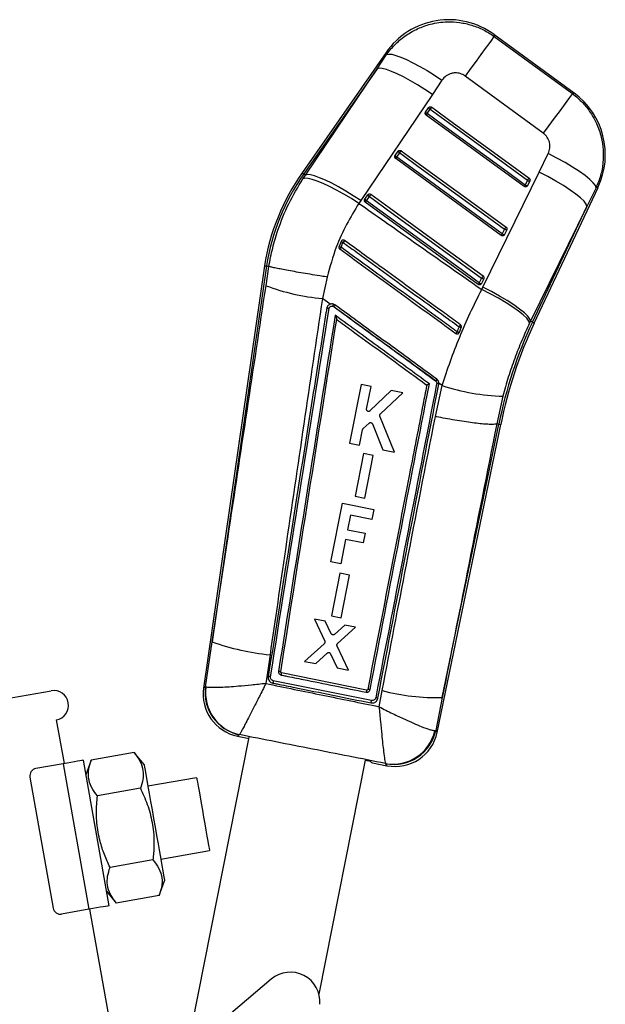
# Model space of a CAD drawing. Extents: x 28 to 404, y 20 to 283.
# Tile 6 of 14: x 198 to 230, y 48 to 102. Entities that reach past the tile are written whole.
import ezdxf

# ---------------------------------------------------------------- set-up
doc = ezdxf.new("R2010")
doc.units = 0
doc.layers.get('0').update_dxf_attribs({"linetype": 'CONTINUOUS'})
doc.styles.add('SLDTEXTSTYLE0', font='TXT', dxfattribs={"width": 0.75})
doc.dimstyles.new('SLDDIMSTYLE5', dxfattribs={"dimtxt": 3.5, "dimasz": 3.302, "dimexe": 0, "dimexo": 0.0625, "dimgap": 0.875, "dimtad": 1, "dimdec": 4, "dimlfac": 2.5, "dimzin": 12, "dimtxsty": 'SLDTEXTSTYLE0', "dimsah": 1, "dimcen": 0.09, "dimazin": 3, "dimtfac": 1, "dimtofl": 0, "dimtmove": 0, "dimatfit": 3, "dimtolj": 1, "dimtzin": 12})

# ---------------------------------------------------------------- blocks, each defined once
blk = doc.blocks.new('_D_10')
at = {"color": 179, "linetype": 'CONTINUOUS'}
blk.add_line((183.073, 19.548), (169.861, 19.548), dxfattribs=at)
blk.add_arc((198.998, 19.548), 28.137, 100, 180, dxfattribs=at)
for points in [[(194.113, 47.258), (190.782, 46.99), (191.017, 46.001)], [(170.861, 19.548), (171.561, 22.815), (170.547, 22.874)]]:
    blk.add_solid(points, dxfattribs=at)
at = {"color": 179, "linetype": 'CONTINUOUS', "insert": (169.526, 34.439, 0.04), "char_height": 3.5, "attachment_point": 1, "rotation": 54.5901, "style": 'SLDTEXTSTYLE0'}
blk.add_mtext('80°', dxfattribs=at)

msp = doc.modelspace()

# ---------------------------------------------------------------- linework, layer by layer
at = {"color": 7, "linetype": 'CONTINUOUS'}
for p, q in [((228.155132, 97.743251), (223.823248, 100.914194)), ((217.981914, 99.943586), (213.43299, 93.429514)), ((217.494891, 99.05674), (218.011473, 99.824323)), ((217.494891, 99.05674), (213.52191, 93.367417)), ((213.612257, 93.304326), (217.494891, 99.05674)), ((226.494269, 95.568474), (222.261102, 98.665984)), ((221.007775, 98.43935), (220.489634, 97.672953)), ((220.489634, 97.672953), (216.606654, 91.921111)), ((220.116253, 96.711471), (220.120726, 96.718379)), ((220.120726, 96.718379), (220.282741, 96.950378)), ((220.207916, 96.631284), (220.149057, 96.550395)), ((225.45826, 92.685797), (220.149057, 96.550395)), ((220.207916, 96.631284), (220.369927, 96.86329)), ((218.470155, 94.354244), (218.474658, 94.3612)), ((218.474658, 94.3612), (218.636671, 94.593205)), ((218.561853, 94.2741), (218.723865, 94.506105)), ((226.26804, 93.459328), (226.761298, 94.467511)), ((224.211909, 90.037664), (218.502986, 94.193222)), ((213.478847, 93.104197), (213.612257, 93.304326)), ((213.52191, 93.367417), (213.612257, 93.304326)), ((223.219995, 87.23947), (226.26804, 93.459328)), ((225.517101, 92.766662), (225.45826, 92.685797)), ((225.639771, 93.027301), (225.517101, 92.766662)), ((225.63955, 92.731501), (225.621487, 92.703934)), ((225.762223, 92.992141), (225.63955, 92.731501)), ((216.828588, 92.004027), (216.990602, 92.236026)), ((226.002078, 85.299529), (229.456015, 92.638131)), ((229.348157, 92.619188), (228.853147, 91.6119)), ((216.606654, 91.921111), (216.509938, 91.77468)), ((216.824065, 91.997035), (216.828588, 92.004027)), ((222.965555, 87.389531), (216.856918, 91.836043)), ((216.915789, 91.916921), (217.077802, 92.148926)), ((228.853147, 91.6119), (225.805767, 85.391923)), ((225.903948, 85.345717), (228.853147, 91.6119)), ((224.393432, 90.379168), (224.270762, 90.118529)), ((224.393202, 90.083368), (224.375178, 90.055849)), ((224.515872, 90.344008), (224.393202, 90.083368)), ((215.547442, 89.71776), (215.434754, 89.448704)), ((215.56005, 89.74004), (215.547442, 89.71776)), ((211.395106, 88.402351), (208.099674, 65.545415)), ((211.502315, 88.385935), (208.569682, 68.045353)), ((211.395106, 88.402351), (211.502315, 88.385935)), ((211.480601, 87.315585), (211.636872, 88.3653)), ((211.502315, 88.385935), (211.636734, 88.365348)), ((211.636872, 88.3653), (211.636734, 88.365348)), ((214.785042, 87.785341), (214.532423, 86.622478)), ((223.14709, 87.731035), (223.024417, 87.470396)), ((223.146851, 87.435241), (223.128854, 87.407746)), ((223.269521, 87.695881), (223.146851, 87.435241)), ((223.159434, 87.115069), (223.219995, 87.23947)), ((214.955167, 86.315479), (214.532423, 86.622478)), ((215.099981, 86.210312), (215.147737, 86.186375)), ((215.307499, 85.492696), (215.307431, 85.492261)), ((225.805767, 85.391923), (225.752182, 85.282429)), ((225.903948, 85.345717), (225.805767, 85.391923)), ((221.922524, 84.754397), (221.942015, 84.786018)), ((220.655997, 82.179161), (220.678808, 82.159074)), ((216.626817, 81.968119), (215.999271, 78.801607)), ((217.165688, 81.861438), (216.626817, 81.968119)), ((216.924679, 80.645274), (217.165688, 81.861438)), ((218.26476, 81.643845), (217.109555, 80.543502)), ((218.87972, 81.522097), (218.26476, 81.643845)), ((220.648076, 80.236654), (221.017475, 81.913098)), ((220.833428, 81.984313), (220.838605, 82.043012)), ((221.017475, 81.913098), (220.838605, 82.043012)), ((217.673166, 80.388655), (218.87972, 81.522097)), ((224.306045, 81.334551), (223.975016, 79.845901)), ((218.443043, 78.317763), (217.64657, 80.266504)), ((216.538182, 78.694909), (216.70263, 79.524763)), ((216.735962, 79.58427), (217.061701, 79.884802)), ((217.240044, 79.844408), (217.803202, 78.444447)), ((220.74307, 63.143881), (224.193971, 79.801534)), ((221.02343, 65.031813), (224.087675, 79.823073)), ((223.975016, 79.845901), (223.974787, 79.845842)), ((224.087675, 79.823073), (223.975016, 79.845901)), ((224.087675, 79.823073), (224.193971, 79.801534)), ((215.999271, 78.801607), (216.538182, 78.694909)), ((217.803202, 78.444447), (218.443043, 78.317763)), ((216.765995, 78.229557), (216.309665, 75.926923)), ((217.28121, 78.127556), (216.765995, 78.229557)), ((216.824911, 75.824909), (217.28121, 78.127556)), ((216.309665, 75.926923), (216.824911, 75.824909)), ((214.988549, 72.375609), (215.615791, 75.54221)), ((215.615791, 75.54221), (217.319909, 75.204657)), ((217.319909, 75.204657), (217.214192, 74.67096)), ((216.048978, 74.901767), (215.892801, 74.11332)), ((217.214192, 74.67096), (216.048978, 74.901767)), ((215.892801, 74.11332), (216.851804, 73.92336)), ((215.788415, 73.586332), (215.527449, 72.268863)), ((216.747418, 73.396372), (215.788415, 73.586332)), ((216.851804, 73.92336), (216.747418, 73.396372)), ((215.527449, 72.268863), (214.988549, 72.375609)), ((215.483574, 71.755357), (215.027246, 69.45269)), ((215.99879, 71.653353), (215.483574, 71.755357)), ((215.542497, 69.350674), (215.99879, 71.653353)), ((214.691606, 69.159757), (214.100136, 69.276862)), ((214.100136, 69.276862), (214.659722, 68.074431)), ((215.027246, 69.45269), (215.542497, 69.350674)), ((215.015523, 68.4828), (214.691606, 69.159757)), ((215.747571, 68.950691), (215.189484, 68.447866)), ((215.356778, 67.948951), (216.326897, 68.83599)), ((216.326897, 68.83599), (215.747571, 68.950691)), ((208.200842, 65.610819), (208.569682, 68.045353)), ((214.633597, 67.945846), (213.573149, 66.988175)), ((215.953389, 66.516896), (215.331715, 67.820163)), ((211.697906, 67.345827), (211.472298, 65.788995)), ((214.175883, 66.868835), (214.797199, 67.436956)), ((214.972757, 67.401879), (215.326841, 66.640948)), ((213.573149, 66.988175), (214.175883, 66.868835)), ((215.326841, 66.640948), (215.953389, 66.516896)), ((212.27901, 66.422008), (212.27898, 66.421818)), ((216.924244, 65.430846), (212.322453, 66.359865)), ((208.200842, 65.610819), (208.225277, 65.599977)), ((217.191249, 64.870529), (211.877328, 65.941941)), ((191.183591, 63.868909), (199.849899, 65.397014)), ((216.988718, 65.474396), (216.986573, 65.466579)), ((217.601402, 64.535182), (217.769171, 65.411802)), ((221.02343, 65.031813), (220.669196, 63.245683)), ((217.53165, 64.973401), (217.53515, 64.989163)), ((200.127736, 63.821321), (200.544492, 61.457782)), ((207.392186, 46.829415), (210.571657, 62.880783)), ((209.940527, 62.945082), (210.560085, 62.822362)), ((210.043983, 63.023003), (210.035831, 63.018771)), ((220.625131, 63.24149), (220.669196, 63.245683)), ((204.339848, 62.051846), (202.014019, 61.64174)), ((204.878691, 61.409678), (204.339848, 62.051846)), ((200.5051, 61.450835), (199.027888, 61.190363)), ((200.5051, 61.450835), (201.894285, 53.572373)), ((201.588388, 61.64185), (202.977574, 53.763387)), ((202.014019, 61.64174), (201.727307, 60.854002)), ((216.849679, 61.637228), (214.342944, 48.982127)), ((217.143109, 61.569919), (216.847928, 61.628388)), ((217.25011, 61.497195), (218.027326, 61.343243)), ((217.962311, 61.450918), (217.952002, 61.461549)), ((198.703425, 60.726981), (199.953691, 53.636365)), ((207.726355, 60.693284), (205.087069, 60.227909)), ((204.680718, 60.118677), (202.354889, 59.70857)), ((205.781662, 56.288676), (208.420947, 56.754054)), ((205.362458, 56.252338), (203.036629, 55.842235)), ((205.703328, 54.31917), (205.99004, 55.106907)), ((202.838655, 54.551234), (203.377499, 53.909065)), ((205.703328, 54.31917), (203.377499, 53.909065)), ((201.894285, 53.572373), (200.417074, 53.311901)), ((201.933677, 53.57932), (204.712048, 37.822396)), ((211.764373, 49.792008), (206.924814, 45.703121))]:
    msp.add_line(p, q, dxfattribs=at)
at = {"color": 7, "linetype": 'CONTINUOUS', "flags": 128}
for points in [[(223.832171, 100.811132), (223.78297, 100.744106), (223.683347, 100.60819), (223.535995, 100.407066), (223.3449, 100.14617), (223.115234, 99.832554), (222.853206, 99.474712), (222.565906, 99.082317), (222.261102, 98.665984)], [(223.832171, 100.811132), (225.965525, 99.249454), (228.064732, 97.712775)], [(218.011473, 99.824323), (218.122117, 99.852737), (218.289526, 99.839159), (218.50996, 99.783881), (218.778503, 99.688144), (219.089161, 99.554088), (219.435002, 99.384691), (219.808309, 99.183752), (220.200749, 98.955734), (220.603569, 98.705741), (221.007775, 98.43935)], [(220.489634, 97.672953), (220.086898, 97.937729), (219.685505, 98.186274), (219.294335, 98.4131), (218.922043, 98.613192), (218.57686, 98.782112), (218.266423, 98.916133), (217.997599, 99.012287), (217.776333, 99.068453), (217.607519, 99.083378), (217.494891, 99.05674)], [(228.064732, 97.712775), (228.015537, 97.645761), (227.915947, 97.509899), (227.768655, 97.308852), (227.57764, 97.04807), (227.348073, 96.734591), (227.086152, 96.376898), (226.798962, 95.984657), (226.494269, 95.568474)], [(220.369927, 96.86329), (220.383789, 96.882333), (220.397611, 96.901317), (220.410873, 96.919538), (220.423077, 96.936299), (220.433761, 96.950974), (220.442526, 96.963008), (220.449038, 96.971955), (220.453058, 96.977468)], [(220.453058, 96.977468), (220.650007, 96.834107), (221.437801, 96.260669), (224.58898, 93.966903), (225.722913, 93.141498)], [(225.517101, 92.766662), (225.320153, 92.910023), (224.532361, 93.483468), (221.381192, 95.777245), (220.207916, 96.631284)], [(220.369927, 96.86329), (220.566876, 96.719928), (221.354668, 96.146484), (224.505837, 93.852707), (225.639771, 93.027301)], [(218.723865, 94.506105), (218.737726, 94.525148), (218.751548, 94.544132), (218.76481, 94.562354), (218.777013, 94.579114), (218.787697, 94.593795), (218.79646, 94.605829), (218.802974, 94.614776), (218.806989, 94.620295)], [(218.723865, 94.506105), (218.920813, 94.362744), (219.708608, 93.789299), (222.85978, 91.495528), (224.393432, 90.379168)], [(218.806989, 94.620295), (219.003938, 94.476934), (219.791733, 93.90349), (222.942911, 91.609724), (224.476565, 90.493371)], [(229.348157, 92.619188), (229.312257, 92.738529), (229.200496, 92.89089), (229.015802, 93.072273), (228.763015, 93.277927), (228.448768, 93.502458), (228.081293, 93.739982), (227.67023, 93.984272), (227.226351, 94.228919), (226.761298, 94.467511)], [(218.502986, 94.193222), (218.504067, 94.194706), (218.507276, 94.199117), (218.512519, 94.206323), (218.519635, 94.216098), (218.528412, 94.228156), (218.538584, 94.242134), (218.549845, 94.257601), (218.561853, 94.2741)], [(224.270762, 90.118529), (224.073814, 90.26189), (223.286019, 90.835335), (220.134847, 93.129106), (218.561853, 94.2741)], [(216.606654, 91.921111), (216.203959, 92.185827), (215.802616, 92.434319), (215.411499, 92.661079), (215.039258, 92.861094), (214.694124, 93.029954), (214.38373, 93.163909), (214.114939, 93.260004), (213.893694, 93.316116), (213.724889, 93.330999), (213.612257, 93.304326)], [(228.853147, 91.6119), (228.814007, 91.732307), (228.699945, 91.885324), (228.513919, 92.066993), (228.26076, 92.272599), (227.947028, 92.496802), (227.580862, 92.733796), (227.171762, 92.97743), (226.730339, 93.221386), (226.26804, 93.459328)], [(216.509938, 91.77468), (216.101096, 92.03219), (215.693749, 92.273541), (215.296949, 92.493387), (214.919512, 92.686828), (214.569823, 92.849578), (214.255655, 92.978014), (213.983987, 93.069281), (213.760856, 93.121358), (213.591219, 93.133082), (213.478847, 93.104197)], [(225.639771, 93.027301), (225.653632, 93.046345), (225.667454, 93.065329), (225.680716, 93.08355), (225.69292, 93.100311), (225.703607, 93.114992), (225.712375, 93.127032), (225.718893, 93.135979), (225.722913, 93.141498)], [(217.160922, 92.263116), (217.156906, 92.257597), (217.150395, 92.24865), (217.141631, 92.236616), (217.130947, 92.221935), (217.118744, 92.205175), (217.105484, 92.186953), (217.091663, 92.167969), (217.077802, 92.148926)], [(217.160922, 92.263116), (217.357871, 92.119755), (218.145665, 91.546317), (221.296845, 89.252551), (223.230217, 87.845238)], [(216.915789, 91.916921), (216.90378, 91.900422), (216.89252, 91.884955), (216.882348, 91.870977), (216.873571, 91.858919), (216.866453, 91.849144), (216.861211, 91.841944), (216.857999, 91.837533), (216.856918, 91.836043)], [(223.024417, 87.470396), (222.827469, 87.613757), (222.039677, 88.187196), (218.8885, 90.480967), (216.915789, 91.916921)], [(217.077802, 92.148926), (217.274751, 92.005565), (218.062544, 91.43212), (221.213721, 89.138355), (223.14709, 87.731035)], [(224.211909, 90.037664), (224.212988, 90.039148), (224.216197, 90.043559), (224.221437, 90.050759), (224.228553, 90.06054), (224.237327, 90.072592), (224.247496, 90.086563), (224.258755, 90.102031), (224.270762, 90.118529)], [(224.393432, 90.379168), (224.407293, 90.398212), (224.421115, 90.417196), (224.434377, 90.435417), (224.446581, 90.452178), (224.457265, 90.466859), (224.46603, 90.478899), (224.472545, 90.487852), (224.476565, 90.493371)], [(223.024417, 87.470396), (223.01241, 87.453898), (223.001151, 87.43843), (222.990982, 87.424459), (222.982205, 87.412407), (222.975089, 87.402626), (222.969846, 87.395425), (222.966637, 87.391015), (222.965555, 87.389531)], [(223.230217, 87.845238), (223.226197, 87.839718), (223.219685, 87.830766), (223.21092, 87.818726), (223.200236, 87.804051), (223.188032, 87.787284), (223.17477, 87.769063), (223.160948, 87.750079), (223.14709, 87.731035)], [(225.752182, 85.282429), (225.712417, 85.402467), (225.597639, 85.554715), (225.41082, 85.735228), (225.156806, 85.93932), (224.842174, 86.161711), (224.475078, 86.396636), (224.065034, 86.638011), (223.622663, 86.879577), (223.159434, 87.115069)], [(225.805767, 85.391923), (225.766604, 85.512318), (225.652496, 85.665341), (225.466411, 85.847016), (225.213171, 86.05264), (224.89935, 86.276861), (224.533091, 86.513879), (224.123894, 86.757531), (223.682378, 87.001504), (223.219995, 87.23947)], [(201.588388, 61.64185), (201.567573, 61.638178), (201.505928, 61.627309), (201.405822, 61.609657), (201.2711, 61.585902), (201.106942, 61.556958), (200.919656, 61.523934), (200.716439, 61.4881), (200.5051, 61.450835)], [(204.878691, 61.409678), (204.884898, 61.374478), (204.903379, 61.26967), (204.933721, 61.097591), (204.975247, 60.86209), (205.027028, 60.568421), (205.087909, 60.223149), (205.156529, 59.833984), (205.231355, 59.409623), (205.310717, 58.959543), (205.39284, 58.493795), (205.475891, 58.02279), (205.558015, 57.557042), (205.637377, 57.106962), (205.712203, 56.6826), (205.780823, 56.293436), (205.841704, 55.948164), (205.893485, 55.654496), (205.935011, 55.418992), (205.965353, 55.246915), (205.983834, 55.142106), (205.99004, 55.106907)], [(207.726355, 60.693284), (207.729196, 60.677164), (207.743813, 60.594268), (207.770352, 60.443764), (207.807852, 60.231091), (207.854958, 59.963937), (207.909968, 59.651955), (207.970896, 59.306424), (208.035536, 58.939828), (208.101554, 58.565422), (208.166563, 58.196734), (208.228215, 57.84709), (208.28428, 57.529129), (208.332732, 57.254343), (208.371821, 57.032661)], [(208.371821, 57.032661), (208.400133, 56.872098), (208.416645, 56.778454), (208.420947, 56.754054)], [(202.977574, 53.763387), (202.956759, 53.759717), (202.895114, 53.748846), (202.795007, 53.731196), (202.660286, 53.707441), (202.496128, 53.678495), (202.308842, 53.645471), (202.105624, 53.609638), (201.894285, 53.572373)]]:
    msp.add_lwpolyline(points, dxfattribs=at)
at = {"color": 8, "linetype": 'CONTINUOUS', "flags": 128}
for points in [[(223.823248, 100.914194), (223.824273, 100.902363), (223.832171, 100.811132)], [(218.011473, 99.824323), (217.985324, 99.929817), (217.981914, 99.943586)], [(228.064732, 97.712775), (228.145118, 97.739871), (228.155132, 97.743251)], [(213.43299, 93.429514), (213.438551, 93.425633), (213.45523, 93.413981), (213.483021, 93.394573), (213.52191, 93.367417)], [(229.456015, 92.638131), (229.444112, 92.636045), (229.348157, 92.619188)], [(225.903948, 85.345717), (225.946863, 85.325517), (225.977532, 85.311081), (225.995941, 85.30242), (226.002078, 85.299529)], [(208.099674, 65.545415), (208.110763, 65.552585), (208.200842, 65.610819)], [(210.035831, 63.018771), (209.950973, 62.953161), (209.940527, 62.945082)], [(220.669196, 63.245683), (220.73497, 63.155045), (220.74307, 63.143881)], [(218.027326, 61.343243), (218.020195, 61.355053), (217.962311, 61.450918)]]:
    msp.add_lwpolyline(points, dxfattribs=at)
at = {"color": 7, "linetype": 'CONTINUOUS'}
for centre, radius, start, end in [((221.377189, 97.572586), 4.1412, 53.6199378, 145.1539516), ((225.709073, 94.401642), 4.1412, 334.6873762, 53.9532173), ((220.293542, 96.804194), 0.192949, 206.4076206, 243.6550834), ((220.455574, 97.036219), 0.192977, 206.4123371, 243.6523297), ((218.647519, 94.447055), 0.193009, 206.412228, 243.6504717), ((218.809506, 94.679033), 0.192973, 206.4083656, 243.6533549), ((223.423272, 86.453073), 12.185093, 145.072528, 170.7948395), ((223.423272, 86.453073), 12.076637, 145.072528, 170.7902232), ((225.636186, 92.950583), 0.219108, 237.077824, 270.8796781), ((225.758887, 93.211333), 0.219217, 237.0865039, 270.8717381), ((217.163458, 92.32188), 0.193003, 206.4126685, 243.6529686), ((217.001449, 92.089876), 0.193006, 206.4106545, 243.6520409), ((224.389871, 90.302535), 0.219192, 237.0845597, 270.8707227), ((224.51254, 90.563172), 0.219189, 237.0843636, 270.8709188), ((215.805697, 90.085683), 0.449514, 234.9340583, 250.2783892), ((232.680218, 77.316155), 21.031523, 143.6987477, 144.0526412), ((215.726874, 89.931309), 0.564129, 238.8135424, 251.0333534), ((226.603376, 81.318625), 13.69648, 143.8520098, 144.3332287), ((223.143484, 87.654293), 0.219077, 237.0783204, 270.8806357), ((223.266155, 87.914927), 0.219072, 237.0779346, 270.8802816), ((215.629141, 98.516744), 11.94472, 249.6770321, 264.7319041), ((214.790779, 85.639827), 0.452176, 77.0920845, 93.141726), ((214.00734, 86.574283), 1.151668, 341.5765376, 347.1416165), ((220.098968, 82.615489), 6.104582, 143.154433, 144.2004109), ((247.487281, 75.187452), 23.854363, 154.7958307, 168.7944052), ((247.487281, 75.187452), 23.745907, 154.7958307, 168.7958307), ((230.93453, 78.169452), 11.283201, 143.8289201, 144.4171728), ((222.120663, 85.448981), 0.686611, 244.5927086, 254.9188118), ((235.224948, 75.466533), 16.408423, 143.6269856, 144.0779917), ((222.175636, 85.580383), 0.542533, 243.921711, 257.0457543), ((224.723349, 79.252197), 5.011035, 142.9943828, 144.2603086), ((221.525713, 81.295853), 1.209297, 129.190706, 134.4533736), ((220.68114, 81.667894), 0.351159, 64.2991063, 83.6679564), ((224.695155, 93.182033), 11.85387, 251.9256176, 268.1188966), ((212.938487, 80.237954), 12.951679, 250.2865793, 264.5034768), ((208.208793, 67.102992), 4.180243, 348.2197597, 349.7599824), ((210.390189, 65.215177), 2.3142, 171.653138, 258.9504365), ((210.503255, 65.29522), 2.323942, 172.1949307, 258.3967141), ((210.53602, 65.300525), 2.330066, 172.616116, 257.8091446), ((199.988818, 64.609167), 0.8, 280, 100), ((220.706354, 76.441232), 11.413823, 255.0879771, 271.5918809), ((218.350957, 63.759628), 2.332452, 260.151404, 347.1650552), ((218.39677, 63.734323), 2.324369, 259.2272164, 347.8644635), ((218.476988, 63.613336), 2.3142, 258.6886662, 348.4158438), ((199.097348, 60.796441), 0.4, 100, 190), ((200.347614, 53.705825), 0.4, 190, 280), ((212.796979, 48.569828), 1.6, 355.000507, 130.1940748)]:
    msp.add_arc(centre, radius, start, end, dxfattribs=at)
msp.add_ellipse((222.54407, 89.503519), major_axis=(5.292761, 28.006557), ratio=0.069924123, start_param=3.08141312, end_param=3.141257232, dxfattribs=at)
for points, knots in [([(218.011473, 99.824323), (218.020197, 99.836688), (218.169075, 100.047681), (218.498844, 100.429375), (219.06306, 100.893264), (219.698804, 101.248254), (220.442524, 101.510152), (221.210802, 101.617861), (221.966024, 101.577557), (222.628174, 101.431594), (223.263048, 101.183255), (223.642463, 100.935173), (223.832171, 100.811132)], [0, 0, 0, 0, 0.006912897, 0.117964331, 0.229014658, 0.33892134, 0.448826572, 0.587594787, 0.690334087, 0.793073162, 0.896536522, 1, 1, 1, 1]), ([(222.261102, 98.665984), (222.260641, 98.666322), (222.181995, 98.723867), (222.0045, 98.812765), (221.742585, 98.846726), (221.478666, 98.806143), (221.21645, 98.688224), (221.078532, 98.523737), (221.007775, 98.43935)], [0, 0, 0, 0, 0.001201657, 0.204637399, 0.408048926, 0.546677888, 0.767427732, 1, 1, 1, 1]), ([(228.064732, 97.712775), (228.259679, 97.552652), (228.629487, 97.248904), (229.06328, 96.689521), (229.409402, 96.069938), (229.642251, 95.3902), (229.752445, 94.674772), (229.741443, 93.972234), (229.617043, 93.274632), (229.437786, 92.83767), (229.348157, 92.619188)], [0, 0, 0, 0, 0.1328497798, 0.2520125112, 0.3711754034, 0.5063250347, 0.6288593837, 0.7513956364, 0.8756975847, 1, 1, 1, 1]), ([(220.282741, 96.950378), (220.289589, 96.958682), (220.305017, 96.97739), (220.33893, 96.996033), (220.379318, 97.003303), (220.419679, 96.997494), (220.442257, 96.983948), (220.453058, 96.977468)], [0, 0, 0, 0, 0.1692472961, 0.3813130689, 0.5933880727, 0.8054791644, 1, 1, 1, 1]), ([(220.149057, 96.550395), (220.138892, 96.559422), (220.118566, 96.577473), (220.101422, 96.615282), (220.09691, 96.655968), (220.104118, 96.688985), (220.113407, 96.706197), (220.116253, 96.711471)], [0, 0, 0, 0, 0.223191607, 0.446335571, 0.67105027, 0.899221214, 1, 1, 1, 1]), ([(226.761298, 94.467511), (226.762475, 94.469939), (226.806975, 94.561747), (226.864162, 94.759526), (226.849508, 95.019425), (226.768686, 95.259174), (226.653788, 95.437664), (226.536386, 95.533937), (226.494269, 95.568474)], [0, 0, 0, 0, 0.0066593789, 0.2518141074, 0.4971846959, 0.6319875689, 0.8679787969, 1, 1, 1, 1]), ([(218.502986, 94.193222), (218.492822, 94.202249), (218.472495, 94.2203), (218.455356, 94.25811), (218.450838, 94.298795), (218.458045, 94.331791), (218.46732, 94.348988), (218.470155, 94.354244)], [0, 0, 0, 0, 0.223268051, 0.4464824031, 0.6712779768, 0.8995306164, 1, 1, 1, 1]), ([(218.636671, 94.593205), (218.643505, 94.60149), (218.658922, 94.620178), (218.6928, 94.638839), (218.733186, 94.646121), (218.77357, 94.640336), (218.796169, 94.626784), (218.806989, 94.620295)], [0, 0, 0, 0, 0.168903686, 0.380990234, 0.593072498, 0.805150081, 1, 1, 1, 1]), ([(211.636734, 88.365348), (211.69918, 88.696483), (211.824548, 89.361271), (212.16733, 90.500484), (212.680361, 91.77871), (213.21109, 92.659722), (213.478847, 93.104197)], [0, 0, 0, 0, 0.196932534, 0.395362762, 0.694956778, 1, 1, 1, 1]), ([(225.722913, 93.141498), (225.723828, 93.140821), (225.735695, 93.132034), (225.755382, 93.110702), (225.772094, 93.072755), (225.775317, 93.031628), (225.768167, 93.004789), (225.762341, 92.992393), (225.762223, 92.992141)], [0, 0, 0, 0, 0.02033596, 0.263985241, 0.507626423, 0.751269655, 0.994940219, 1, 1, 1, 1]), ([(216.990602, 92.236026), (216.997426, 92.244302), (217.012831, 92.262982), (217.04669, 92.281649), (217.087073, 92.28894), (217.127477, 92.283175), (217.150089, 92.269614), (217.160922, 92.263116)], [0, 0, 0, 0, 0.168690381, 0.380770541, 0.592844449, 0.804926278, 1, 1, 1, 1]), ([(225.621487, 92.703934), (225.61133, 92.694439), (225.591012, 92.675444), (225.550573, 92.66192), (225.508721, 92.66198), (225.477474, 92.672834), (225.462206, 92.683134), (225.45826, 92.685797)], [0, 0, 0, 0, 0.232184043, 0.464461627, 0.694587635, 0.921052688, 1, 1, 1, 1]), ([(216.509938, 91.77468), (216.280459, 91.399787), (215.817993, 90.644269), (215.211582, 89.310776), (214.937395, 88.330201), (214.785042, 87.785341)], [0, 0, 0, 0, 0.3044230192, 0.6135005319, 1, 1, 1, 1]), ([(216.509938, 91.77468), (217.440027, 91.121252), (219.654657, 89.565379), (221.872835, 88.014575), (223.159434, 87.115069)], [0, 0, 0, 0, 0.419975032, 1, 1, 1, 1]), ([(216.856918, 91.836043), (216.846753, 91.845072), (216.826429, 91.863125), (216.809285, 91.900934), (216.804769, 91.94162), (216.811973, 91.974604), (216.821238, 91.991791), (216.824065, 91.997035)], [0, 0, 0, 0, 0.22333672, 0.446567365, 0.671441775, 0.899741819, 1, 1, 1, 1]), ([(224.375178, 90.055849), (224.365024, 90.046348), (224.344716, 90.027344), (224.304284, 90.013798), (224.26243, 90.01384), (224.231163, 90.024691), (224.215873, 90.034993), (224.211909, 90.037664)], [0, 0, 0, 0, 0.232130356, 0.464301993, 0.694368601, 0.920757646, 1, 1, 1, 1]), ([(224.476565, 90.493371), (224.477463, 90.492704), (224.489301, 90.48391), (224.509005, 90.462629), (224.525729, 90.424682), (224.528978, 90.383554), (224.521818, 90.356699), (224.515998, 90.344278), (224.515872, 90.344008)], [0, 0, 0, 0, 0.0200016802, 0.2636160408, 0.5072691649, 0.7509145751, 0.9945851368, 1, 1, 1, 1]), ([(215.543522, 89.397808), (215.565953, 89.452958), (215.601991, 89.541563), (215.639751, 89.629379), (215.654008, 89.662536)], [0, 0, 0, 0, 0.6224352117, 1, 1, 1, 1]), ([(215.730591, 89.767464), (215.719429, 89.774099), (215.696454, 89.787758), (215.655496, 89.793), (215.614937, 89.785026), (215.581686, 89.766046), (215.5665, 89.747792), (215.56005, 89.74004)], [0, 0, 0, 0, 0.201756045, 0.415293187, 0.628831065, 0.842374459, 1, 1, 1, 1]), ([(215.654008, 89.662536), (215.719677, 89.614777), (216.048025, 89.375981), (217.427072, 88.373021), (219.134653, 87.131173), (220.900689, 85.846828), (221.616008, 85.326621), (221.937139, 85.093083)], [0, 0, 0, 0, 0.031355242, 0.156776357, 0.658460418, 0.846671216, 1, 1, 1, 1]), ([(222.013326, 85.197379), (221.947869, 85.244991), (221.619748, 85.48366), (220.240994, 86.486582), (218.212194, 87.962315), (216.446074, 89.247013), (215.730591, 89.767464)], [0, 0, 0, 0, 0.031255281, 0.156675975, 0.658356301, 1, 1, 1, 1]), ([(215.434754, 89.448704), (215.430869, 89.435485), (215.4231, 89.409045), (215.429056, 89.36752), (215.446518, 89.33053), (215.466462, 89.313045), (215.476057, 89.304634)], [0, 0, 0, 0, 0.254750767, 0.509525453, 0.764041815, 1, 1, 1, 1]), ([(215.476057, 89.304634), (216.523076, 88.543011), (218.617115, 87.019764), (220.71116, 85.49653), (221.758182, 84.734913)], [0, 0, 0, 0, 0.499999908, 1, 1, 1, 1]), ([(221.826072, 84.828778), (221.760403, 84.876535), (221.432052, 85.115324), (220.052983, 86.118247), (218.346, 87.359645), (216.580172, 88.643872), (215.865058, 89.16396), (215.543522, 89.397808)], [0, 0, 0, 0, 0.031357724, 0.156790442, 0.658520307, 0.84646047, 1, 1, 1, 1]), ([(214.785042, 87.785341), (214.766594, 87.788252), (214.635359, 87.808963), (214.324427, 87.858618), (213.860761, 87.934483), (213.358304, 88.019331), (212.898537, 88.099845), (212.492737, 88.173958), (212.154305, 88.239411), (211.892176, 88.294377), (211.70865, 88.338185), (211.660798, 88.356262), (211.636872, 88.3653)], [0, 0, 0, 0, 0.011732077, 0.083460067, 0.198031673, 0.312603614, 0.427171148, 0.541738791, 0.656304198, 0.770869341, 0.885434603, 1, 1, 1, 1]), ([(223.128854, 87.407746), (223.118704, 87.398243), (223.0984, 87.379235), (223.057976, 87.36567), (223.01612, 87.365701), (222.984837, 87.376549), (222.969532, 87.386853), (222.965555, 87.389531)], [0, 0, 0, 0, 0.232047, 0.464197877, 0.694195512, 0.920542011, 1, 1, 1, 1]), ([(223.230217, 87.845238), (223.240509, 87.836109), (223.261093, 87.817851), (223.278415, 87.779685), (223.28289, 87.738835), (223.27626, 87.710626), (223.270102, 87.697152), (223.269521, 87.695881)], [0, 0, 0, 0, 0.243645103, 0.48730995, 0.730973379, 0.974610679, 1, 1, 1, 1]), ([(208.569682, 68.045353), (208.855902, 69.940935), (209.825858, 76.36476), (210.796431, 82.787856), (211.480601, 87.315585)], [0, 0, 0, 0, 0.295086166, 1, 1, 1, 1]), ([(221.017475, 81.913098), (221.162335, 82.35421), (221.452047, 83.236412), (221.963811, 84.549218), (222.527405, 85.850202), (222.948759, 86.69345), (223.159434, 87.115069)], [0, 0, 0, 0, 0.246889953, 0.493767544, 0.746886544, 1, 1, 1, 1]), ([(214.532423, 86.622478), (213.861894, 82.09368), (212.910713, 75.669328), (211.974224, 69.242199), (211.697906, 67.345827)], [0, 0, 0, 0, 0.704942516, 1, 1, 1, 1]), ([(215.213747, 86.276163), (215.186176, 86.292287), (215.131034, 86.324534), (215.03822, 86.335974), (214.981265, 86.321919), (214.955167, 86.315479)], [0, 0, 0, 0, 0.3514049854, 0.7028008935, 1, 1, 1, 1]), ([(214.765997, 86.091324), (214.753287, 86.011374), (214.689739, 85.611627), (214.422867, 83.932682), (213.380363, 77.373021), (212.389914, 71.132327), (211.602513, 66.171013)], [0, 0, 0, 0, 0.012041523, 0.060207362, 0.252870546, 1, 1, 1, 1]), ([(211.725338, 66.160797), (212.252858, 69.480996), (213.307893, 76.12137), (214.363825, 82.760849), (214.891788, 86.080577)], [0, 0, 0, 0, 0.5000018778, 1, 1, 1, 1]), ([(214.814904, 86.211045), (214.79856, 86.183253), (214.776311, 86.145419), (214.76816, 86.10267), (214.765997, 86.091324)], [0, 0, 0, 0, 0.734564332, 1, 1, 1, 1]), ([(214.955167, 86.315479), (214.950507, 86.313806), (214.915941, 86.301403), (214.863569, 86.270263), (214.829123, 86.228348), (214.814904, 86.211045)], [0, 0, 0, 0, 0.083844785, 0.621808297, 1, 1, 1, 1]), ([(214.891788, 86.080577), (214.896933, 86.099681), (214.906865, 86.136561), (214.944278, 86.180382), (214.991428, 86.208868), (215.046107, 86.221266), (215.082023, 86.213963), (215.099981, 86.210312)], [0, 0, 0, 0, 0.212416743, 0.410048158, 0.607019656, 0.803504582, 1, 1, 1, 1]), ([(220.678808, 82.159074), (219.188524, 83.241295), (217.328921, 84.591711), (215.469304, 85.942119), (215.099981, 86.210312)], [0, 0, 0, 0, 0.80139861, 1, 1, 1, 1]), ([(215.147737, 86.186375), (216.065771, 85.51849), (217.901838, 84.182719), (219.737944, 82.847013), (220.655997, 82.179161)], [0, 0, 0, 0, 0.500000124, 1, 1, 1, 1]), ([(220.721655, 82.268305), (219.803664, 82.936269), (217.96768, 84.272196), (216.131725, 85.608174), (215.213747, 86.276163)], [0, 0, 0, 0, 0.499999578, 1, 1, 1, 1]), ([(215.223919, 85.715939), (214.707592, 82.469349), (213.686319, 76.047716), (212.665886, 69.625377), (212.161355, 66.449987)], [0, 0, 0, 0, 0.505570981, 1, 1, 1, 1]), ([(212.278978, 66.421818), (212.78642, 69.619553), (213.795227, 75.976735), (214.805391, 82.33318), (215.307431, 85.492261)], [0, 0, 0, 0, 0.503011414, 1, 1, 1, 1]), ([(215.223919, 85.715939), (215.224109, 85.715481), (215.236076, 85.686536), (215.258731, 85.630815), (215.285186, 85.562387), (215.300451, 85.519551), (215.306922, 85.498785), (215.307323, 85.494561), (215.307499, 85.492696)], [0, 0, 0, 0, 0.005320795, 0.335578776, 0.640497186, 0.809005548, 0.915697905, 1, 1, 1, 1]), ([(220.325033, 82.004883), (219.491374, 82.611347), (217.790983, 83.848334), (216.090631, 85.085384), (215.223919, 85.715939)], [0, 0, 0, 0, 0.490275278, 1, 1, 1, 1]), ([(215.307431, 85.492261), (215.309356, 85.49086), (215.573921, 85.298375), (216.888934, 84.341408), (218.51287, 83.15983), (219.874155, 82.169326), (220.184924, 81.943204)], [0, 0, 0, 0, 0.001184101, 0.162718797, 0.808856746, 1, 1, 1, 1]), ([(225.752182, 85.282429), (225.607268, 84.973233), (225.317435, 84.35483), (224.932929, 83.377436), (224.58719, 82.369789), (224.399763, 81.679642), (224.306045, 81.334551)], [0, 0, 0, 0, 0.245832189, 0.491672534, 0.745823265, 1, 1, 1, 1]), ([(221.758182, 84.734913), (221.77004, 84.72795), (221.793756, 84.714024), (221.835583, 84.709535), (221.876046, 84.718272), (221.905187, 84.735786), (221.918504, 84.750082), (221.922524, 84.754397)], [0, 0, 0, 0, 0.225497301, 0.450987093, 0.676581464, 0.902382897, 1, 1, 1, 1]), ([(221.937139, 85.093083), (221.915839, 85.042394), (221.878826, 84.954315), (221.841793, 84.866189), (221.826072, 84.828778)], [0, 0, 0, 0, 0.575488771, 1, 1, 1, 1]), ([(221.942015, 84.786018), (221.973259, 84.860113), (222.010604, 84.948679), (222.047919, 85.037196), (222.054015, 85.051658)], [0, 0, 0, 0, 0.836623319, 1, 1, 1, 1]), ([(222.054015, 85.051658), (222.054626, 85.053159), (222.060362, 85.067261), (222.065856, 85.096286), (222.059647, 85.137256), (222.04153, 85.172971), (222.022239, 85.189666), (222.013326, 85.197379)], [0, 0, 0, 0, 0.029951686, 0.281319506, 0.532689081, 0.784097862, 1, 1, 1, 1]), ([(220.678808, 82.159074), (220.687929, 82.147623), (220.708452, 82.121859), (220.724913, 82.071613), (220.72155, 82.035145), (220.719869, 82.016911)], [0, 0, 0, 0, 0.28572085, 0.6428736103, 1, 1, 1, 1]), ([(220.838605, 82.043012), (220.834915, 82.074784), (220.827535, 82.138331), (220.78223, 82.216727), (220.739789, 82.252864), (220.721655, 82.268305)], [0, 0, 0, 0, 0.364133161, 0.728291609, 1, 1, 1, 1]), ([(220.184924, 81.943204), (220.18084, 81.922177), (220.11505, 81.583451), (219.802437, 79.973932), (218.740499, 74.505092), (217.741365, 69.354402), (216.988718, 65.474396)], [0, 0, 0, 0, 0.003830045, 0.061700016, 0.293180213, 1, 1, 1, 1]), ([(217.111355, 65.461134), (217.643633, 68.202106), (218.714457, 73.716323), (219.786084, 79.231271), (220.325033, 82.004883)], [0, 0, 0, 0, 0.497073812, 1, 1, 1, 1]), ([(220.719869, 82.016911), (220.169451, 79.184295), (219.06863, 73.519145), (217.96867, 67.854966), (217.418697, 65.022917)], [0, 0, 0, 0, 0.500007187, 1, 1, 1, 1]), ([(217.535175, 64.989291), (218.0845, 67.821564), (219.183152, 73.486119), (220.283335, 79.151579), (220.833428, 81.984313)], [0, 0, 0, 0, 0.499999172, 1, 1, 1, 1]), ([(220.325033, 82.004883), (220.324576, 82.004704), (220.321494, 82.003498), (220.302907, 81.996213), (220.271202, 81.983433), (220.23396, 81.967676), (220.206836, 81.955483), (220.18947, 81.946878), (220.186371, 81.944374), (220.184924, 81.943204)], [0, 0, 0, 0, 0.007086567, 0.047798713, 0.287836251, 0.49543183, 0.676736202, 0.848988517, 1, 1, 1, 1]), ([(216.982596, 80.525382), (216.972126, 80.53214), (216.951187, 80.545656), (216.930681, 80.577581), (216.920989, 80.612123), (216.923521, 80.63487), (216.924679, 80.645274)], [0, 0, 0, 0, 0.259867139, 0.519705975, 0.780318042, 1, 1, 1, 1]), ([(217.109555, 80.543502), (217.099641, 80.535784), (217.079811, 80.520346), (217.042575, 80.5115), (217.008935, 80.513849), (216.990054, 80.522117), (216.982596, 80.525382)], [0, 0, 0, 0, 0.274354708, 0.548764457, 0.821757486, 1, 1, 1, 1]), ([(217.64657, 80.266504), (217.643015, 80.278493), (217.635906, 80.302468), (217.641201, 80.340197), (217.655024, 80.369482), (217.668374, 80.383591), (217.673166, 80.388655)], [0, 0, 0, 0, 0.280350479, 0.560627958, 0.842289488, 1, 1, 1, 1]), ([(217.769171, 65.411802), (218.205879, 67.680004), (219.157512, 72.622662), (220.124722, 77.563295), (220.648076, 80.236654)], [0, 0, 0, 0, 0.458903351, 1, 1, 1, 1]), ([(223.974787, 79.845842), (223.947187, 79.835452), (223.891988, 79.814672), (223.698709, 79.807228), (223.428149, 79.818194), (223.082866, 79.848166), (222.672024, 79.896609), (222.209121, 79.961561), (221.705529, 80.041786), (221.206089, 80.129404), (220.850203, 80.196783), (220.674508, 80.23144), (220.648076, 80.236654)], [0, 0, 0, 0, 0.111332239, 0.222664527, 0.333997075, 0.445329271, 0.556662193, 0.66799491, 0.779328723, 0.890662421, 0.983550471, 1, 1, 1, 1]), ([(216.70263, 79.524763), (216.706139, 79.536832), (216.712674, 79.559302), (216.728593, 79.576369), (216.735962, 79.58427)], [0, 0, 0, 0, 0.537110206, 1, 1, 1, 1]), ([(217.061701, 79.884802), (217.071894, 79.892355), (217.09228, 79.907461), (217.13006, 79.915484), (217.16617, 79.912154), (217.1866, 79.901577), (217.195821, 79.896804)], [0, 0, 0, 0, 0.262214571, 0.52448249, 0.785387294, 1, 1, 1, 1]), ([(217.195821, 79.896804), (217.205971, 79.889159), (217.224761, 79.875008), (217.235232, 79.854046), (217.240046, 79.844408)], [0, 0, 0, 0, 0.54019466, 1, 1, 1, 1]), ([(223.974787, 79.845842), (223.441658, 77.171182), (222.457312, 72.232802), (221.474119, 67.295185), (221.02343, 65.031813)], [0, 0, 0, 0, 0.541606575, 1, 1, 1, 1]), ([(215.075758, 68.427565), (215.06445, 68.433289), (215.041834, 68.444738), (215.023747, 68.46702), (215.016737, 68.48047), (215.015523, 68.4828)], [0, 0, 0, 0, 0.452595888, 0.905167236, 1, 1, 1, 1]), ([(215.189482, 68.447866), (215.179041, 68.440484), (215.158157, 68.425719), (215.119828, 68.418372), (215.091927, 68.421797), (215.077893, 68.426803), (215.075758, 68.427565)], [0, 0, 0, 0, 0.31506983, 0.630194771, 0.943747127, 1, 1, 1, 1]), ([(214.659722, 68.074431), (214.663851, 68.062602), (214.672109, 68.038944), (214.668577, 68.000956), (214.655213, 67.968628), (214.640099, 67.952699), (214.633597, 67.945846)], [0, 0, 0, 0, 0.265848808, 0.531668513, 0.798518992, 1, 1, 1, 1]), ([(215.331715, 67.820163), (215.327478, 67.831922), (215.319004, 67.855435), (215.322145, 67.893358), (215.335199, 67.925866), (215.35025, 67.941968), (215.356778, 67.948951)], [0, 0, 0, 0, 0.265096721, 0.530113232, 0.796221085, 1, 1, 1, 1]), ([(214.797199, 67.436956), (214.807399, 67.444456), (214.827803, 67.459457), (214.865575, 67.467379), (214.897371, 67.464244), (214.914665, 67.456938), (214.920412, 67.45451)], [0, 0, 0, 0, 0.286459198, 0.572971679, 0.858087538, 1, 1, 1, 1]), ([(214.920412, 67.45451), (214.93138, 67.44795), (214.953308, 67.434837), (214.966276, 67.412862), (214.972757, 67.401879)], [0, 0, 0, 0, 0.500210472, 1, 1, 1, 1]), ([(211.602493, 66.170903), (211.600444, 66.135322), (211.596348, 66.064205), (211.635608, 65.962537), (211.703745, 65.879882), (211.781113, 65.831982), (211.832881, 65.818537), (211.850479, 65.813966)], [0, 0, 0, 0, 0.222079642, 0.443887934, 0.665136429, 0.886164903, 1, 1, 1, 1]), ([(211.725351, 66.160904), (211.709455, 66.163265), (211.677663, 66.167988), (211.637147, 66.172177), (211.608832, 66.173538), (211.604584, 66.171772), (211.602493, 66.170903)], [0, 0, 0, 0, 0.251901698, 0.503795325, 0.755697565, 1, 1, 1, 1]), ([(211.877328, 65.941938), (211.86341, 65.945763), (211.82858, 65.955336), (211.779961, 65.989113), (211.740811, 66.041842), (211.721114, 66.102127), (211.724004, 66.142307), (211.725333, 66.160797)], [0, 0, 0, 0, 0.147100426, 0.368114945, 0.589474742, 0.811094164, 1, 1, 1, 1]), ([(212.161355, 66.449987), (212.160295, 66.439686), (212.15721, 66.409707), (212.167399, 66.359579), (212.197628, 66.307728), (212.2435, 66.26724), (212.281784, 66.255467), (212.30099, 66.24956)], [0, 0, 0, 0, 0.115656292, 0.336597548, 0.557295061, 0.777909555, 1, 1, 1, 1]), ([(212.27901, 66.422008), (212.27741, 66.423482), (212.27421, 66.426429), (212.247204, 66.433794), (212.208215, 66.44213), (212.176975, 66.447368), (212.161355, 66.449987)], [0, 0, 0, 0, 0.249999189, 0.499998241, 0.74999725, 1, 1, 1, 1]), ([(212.322451, 66.359862), (212.316493, 66.361706), (212.304578, 66.365395), (212.290283, 66.378011), (212.280865, 66.394186), (212.277765, 66.40963), (212.278676, 66.418782), (212.278978, 66.421818)], [0, 0, 0, 0, 0.2227574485, 0.445512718, 0.6679975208, 0.8898929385, 1, 1, 1, 1]), ([(212.30099, 66.249563), (212.380586, 66.233513), (212.778567, 66.15326), (214.313279, 65.843794), (215.768392, 65.550424), (216.905121, 65.321245)], [0, 0, 0, 0, 0.051863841, 0.259319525, 1, 1, 1, 1]), ([(211.472298, 65.788995), (211.469838, 65.788705), (211.205769, 65.757556), (210.692347, 65.701362), (210.02362, 65.639365), (209.473876, 65.598165), (209.056915, 65.575102), (208.731222, 65.56545), (208.491052, 65.56665), (208.314091, 65.57735), (208.254881, 65.592435), (208.225277, 65.599977)], [0, 0, 0, 0, 0.00158982, 0.170682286, 0.331494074, 0.459318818, 0.587118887, 0.691695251, 0.796259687, 0.898133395, 1, 1, 1, 1]), ([(211.472298, 65.788995), (211.471193, 65.786785), (211.352608, 65.549505), (211.122689, 65.091509), (210.824988, 64.503801), (210.581753, 64.028308), (210.398531, 63.674076), (210.256695, 63.403929), (210.153387, 63.211233), (210.078772, 63.076923), (210.055579, 63.040976), (210.043983, 63.023003)], [0, 0, 0, 0, 0.0015900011, 0.1706833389, 0.3314953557, 0.4593198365, 0.5871196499, 0.6916960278, 0.7962600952, 0.8981336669, 1, 1, 1, 1]), ([(211.472298, 65.788995), (212.499034, 65.579614), (214.542332, 65.162927), (216.585102, 64.743734), (217.601402, 64.535182)], [0, 0, 0, 0, 0.502489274, 1, 1, 1, 1]), ([(211.877134, 65.941979), (211.875481, 65.93377), (211.872174, 65.91735), (211.867285, 65.893278), (211.862715, 65.870908), (211.858644, 65.851162), (211.855248, 65.834851), (211.852682, 65.822765), (211.851207, 65.816048), (211.850819, 65.814514), (211.850671, 65.813931)], [0, 0, 0, 0, 0.131338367, 0.262679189, 0.394030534, 0.52536577, 0.656710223, 0.788050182, 0.919393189, 1, 1, 1, 1]), ([(211.850671, 65.813931), (211.930269, 65.797887), (212.32826, 65.717671), (214.099754, 65.360502), (215.7915, 65.018692), (217.164886, 64.741205)], [0, 0, 0, 0, 0.044932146, 0.224660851, 1, 1, 1, 1]), ([(216.924244, 65.430849), (216.924089, 65.429218), (216.923779, 65.425957), (216.919541, 65.401043), (216.913169, 65.365151), (216.907804, 65.33588), (216.905121, 65.321245)], [0, 0, 0, 0, 0.24999847, 0.500000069, 0.750009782, 1, 1, 1, 1]), ([(216.905124, 65.321265), (216.925064, 65.319563), (216.964945, 65.316158), (217.022685, 65.336428), (217.070289, 65.373194), (217.099948, 65.417712), (217.108176, 65.449032), (217.111355, 65.461134)], [0, 0, 0, 0, 0.215732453, 0.431476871, 0.647459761, 0.863779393, 1, 1, 1, 1]), ([(216.986573, 65.466579), (216.985214, 65.463351), (216.981463, 65.454435), (216.970836, 65.442152), (216.954649, 65.432627), (216.938263, 65.429154), (216.928164, 65.430377), (216.924244, 65.430852)], [0, 0, 0, 0, 0.134809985, 0.372344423, 0.610161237, 0.848699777, 1, 1, 1, 1]), ([(217.111355, 65.461134), (217.095556, 65.46406), (217.063957, 65.469912), (217.023569, 65.475285), (216.995262, 65.477267), (216.990876, 65.475342), (216.988718, 65.474396)], [0, 0, 0, 0, 0.2520068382, 0.5040203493, 0.7560360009, 1, 1, 1, 1]), ([(217.418697, 65.022917), (217.413897, 65.005818), (217.403222, 64.967797), (217.365269, 64.918049), (217.311021, 64.881213), (217.249931, 64.863962), (217.209784, 64.868457), (217.191249, 64.870532)], [0, 0, 0, 0, 0.17517666, 0.389513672, 0.603357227, 0.816876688, 1, 1, 1, 1]), ([(217.535163, 64.989229), (217.533653, 64.990951), (217.530632, 64.994394), (217.503953, 65.003222), (217.465294, 65.013333), (217.434238, 65.019764), (217.418709, 65.02298)], [0, 0, 0, 0, 0.250000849, 0.500001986, 0.750000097, 1, 1, 1, 1]), ([(217.164886, 64.741211), (217.200309, 64.737741), (217.271149, 64.730801), (217.374221, 64.765595), (217.45964, 64.829915), (217.510749, 64.904977), (217.526348, 64.956045), (217.53165, 64.973401)], [0, 0, 0, 0, 0.221370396, 0.442698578, 0.664110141, 0.885845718, 1, 1, 1, 1]), ([(217.164902, 64.741202), (217.165038, 64.741779), (217.165418, 64.743391), (217.166849, 64.750043), (217.169411, 64.762305), (217.172808, 64.778822), (217.176881, 64.798808), (217.181448, 64.82142), (217.186323, 64.845724), (217.189607, 64.862261), (217.191249, 64.870529)], [0, 0, 0, 0, 0.0738030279, 0.2061129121, 0.3384307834, 0.4707375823, 0.6030486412, 0.7353629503, 0.8676890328, 1, 1, 1, 1]), ([(217.601402, 64.535182), (217.603603, 64.534048), (217.848689, 64.407818), (218.327208, 64.167342), (218.954829, 63.868753), (219.47248, 63.63669), (219.94678, 63.438301), (220.293391, 63.312679), (220.520648, 63.250029), (220.590304, 63.244336), (220.625131, 63.24149)], [0, 0, 0, 0, 0.001603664, 0.178582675, 0.346371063, 0.479264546, 0.612127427, 0.797296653, 0.898652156, 1, 1, 1, 1]), ([(217.601402, 64.535182), (217.601614, 64.532723), (217.625173, 64.258935), (217.672489, 63.731461), (217.7384, 63.058891), (217.796003, 62.52056), (217.85204, 62.043689), (217.89741, 61.717454), (217.931653, 61.5262), (217.94522, 61.483099), (217.952002, 61.461549)], [0, 0, 0, 0, 0.001603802, 0.178588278, 0.346376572, 0.479272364, 0.612137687, 0.797307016, 0.898657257, 1, 1, 1, 1]), ([(217.952002, 61.461549), (216.633091, 61.721844), (213.997056, 62.24208), (211.361078, 62.762813), (210.043983, 63.023003)], [0, 0, 0, 0, 0.500339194, 1, 1, 1, 1]), ([(204.339848, 62.051846), (204.455812, 61.899291), (204.690254, 61.590874), (204.842757, 61.099553), (204.833701, 60.602586), (204.732023, 60.280962), (204.680718, 60.118677)], [0, 0, 0, 0, 0.264605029, 0.534947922, 0.765343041, 1, 1, 1, 1]), ([(202.354889, 59.70857), (202.238926, 59.861126), (202.004484, 60.169544), (201.851981, 60.660859), (201.861036, 61.157831), (201.962714, 61.479455), (202.014019, 61.64174)], [0, 0, 0, 0, 0.264605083, 0.534947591, 0.765343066, 1, 1, 1, 1]), ([(203.036629, 55.842235), (202.930989, 56.069991), (202.718729, 56.527617), (202.459033, 57.326383), (202.300016, 58.246115), (202.295466, 59.073435), (202.341128, 59.561489), (202.354889, 59.70857)], [0, 0, 0, 0, 0.188964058, 0.37968235, 0.630819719, 0.888742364, 1, 1, 1, 1]), ([(204.680718, 60.118677), (204.743955, 59.985171), (204.950137, 59.549878), (205.230053, 58.771601), (205.39689, 57.855591), (205.426838, 57.007691), (205.383996, 56.505043), (205.362458, 56.252338)], [0, 0, 0, 0, 0.111257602, 0.362750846, 0.620315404, 0.809114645, 1, 1, 1, 1]), ([(205.362458, 56.252338), (205.478421, 56.099785), (205.712863, 55.791369), (205.865366, 55.300048), (205.856311, 54.803079), (205.754633, 54.481456), (205.703328, 54.31917)], [0, 0, 0, 0, 0.264604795, 0.534947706, 0.765343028, 1, 1, 1, 1]), ([(203.377499, 53.909065), (203.261535, 54.06162), (203.027093, 54.370037), (202.87459, 54.861355), (202.883646, 55.358326), (202.985324, 55.679949), (203.036629, 55.842235)], [0, 0, 0, 0, 0.264604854, 0.534947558, 0.765343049, 1, 1, 1, 1])]:
    msp.add_open_spline(points, degree=3, knots=knots, dxfattribs=at)

# ---------------------------------------------------------------- dimensions: what is measured, and where the dimension line sits
at = {"color": 179, "linetype": 'CONTINUOUS'}
dim = msp.add_angular_dim_2l(base=(177.444279, 37.634587), line1=((184.0731, 19.548463), (204.0731, 19.548463)), line2=((191.461428, 62.293217), (194.656555, 44.172754)), dimstyle='SLDDIMSTYLE5', dxfattribs=at)
dim.commit()
dim.dimension.update_dxf_attribs({"geometry": '_D_10', "text_midpoint": (176.066049, 35.851685), "dimtype": 162})

doc.saveas('drawing.dxf')
